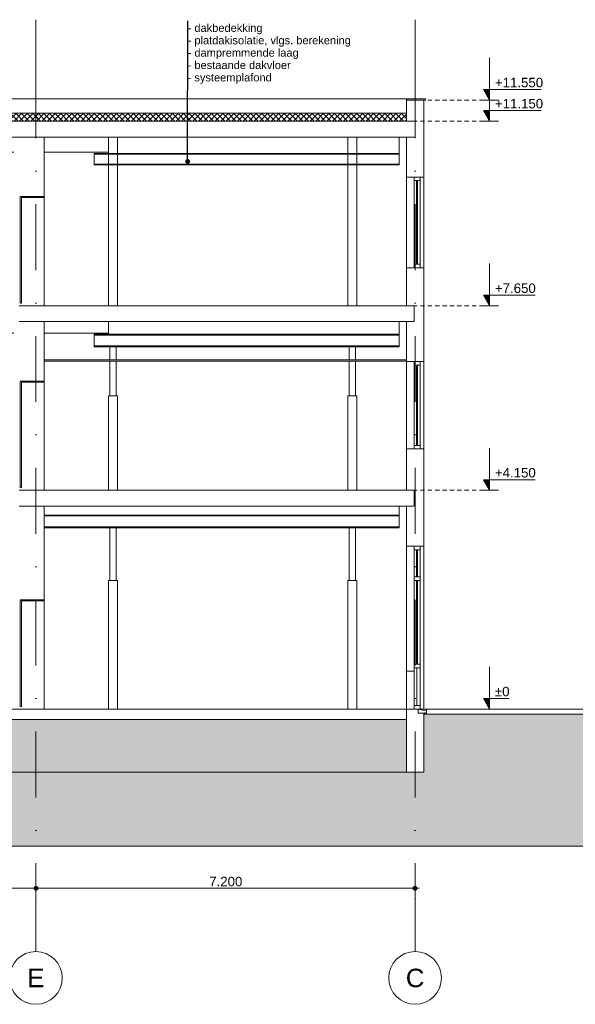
# Model space of a CAD drawing. Header units: millimetres. Extents: x -194 to 1012562, y 0 to 44349.
# Tile 82 of 97: x 456342 to 466891, y 0 to 18675. Entities that reach past the tile are written whole.
import ezdxf
from ezdxf.enums import TextEntityAlignment as Align

# ---------------------------------------------------------------- set-up
doc = ezdxf.new("R2010")
doc.units = ezdxf.units.MM
doc.header["$MEASUREMENT"] = 0
doc.linetypes.add('streep-punt', pattern=[2500, 1250, -625, 0, -625])
doc.linetypes.add('Super Small Dashed', pattern=[140, 80, -60])
for name, color, linetype in [('0 2D arcering', 7, 'Continuous'), ('21_0 NC Buitenwanden', 7, 'Continuous'), ('21_0 NC Buitenwanden Laagscheidingslijnen', 7, 'Continuous'), ('21_1 C Buitenwanden', 7, 'Continuous'), ('23 Vloeren', 7, 'Continuous'), ('23 Vloeren Laagscheidingslijnen', 7, 'Continuous'), ('28 Draagconstructies', 7, 'Continuous'), ('47 Dakafwerking', 7, 'Continuous'), ('47 Dakafwerking Laagscheidingslijnen', 7, 'Continuous'), ('Maatvoering 1_ 100', 7, 'Continuous'), ('Maatvoering 1_ 100 2D arcering', 7, 'Continuous'), ('New_ Ramen', 7, 'Continuous'), ('New_21_0 NC Buitenwanden', 7, 'Continuous'), ('New_22 NC Binnenwanden', 7, 'Continuous'), ('New_27 Daken', 7, 'Continuous'), ('New_27 Daken Doorsnede-arcering', 7, 'Continuous'), ('New_27 Daken Laagscheidingslijnen', 7, 'Continuous'), ('New_28 Draagconstructies - kolom', 7, 'Continuous'), ('New_28 Draagconstructies - ligger', 7, 'Continuous'), ('New_45 Plafondafwerking', 7, 'Continuous'), ('New_45 Plafondafwerking Laagscheidingslijnen', 7, 'Continuous'), ('New_Maatvoering 1_ 100', 7, 'Continuous'), ('Stramien', 7, 'Continuous')]:
    doc.layers.add(name, color=color, linetype=linetype)
doc.styles.add('GENERATED_STYLE_1', font='arial.ttf')
doc.dimstyles.new('GENERATED_STYLE__2', dxfattribs={"dimtxt": 179.999995, "dimasz": 142.5, "dimexe": 0.18, "dimexo": 0.0625, "dimgap": 0, "dimtad": 1, "dimtih": 1, "dimtoh": 1, "dimdec": 0, "dimzin": 0, "dimdsep": 46, "dimtxsty": 'GENERATED_STYLE_1', "dimblk": 'ARROWHEAD_11', "dimblk1": 'ARROWHEAD_11', "dimblk2": 'ARROWHEAD_11', "dimcen": 0.09, "dimclrd": 1, "dimclre": 1, "dimclrt": 2, "dimadec": 1, "dimazin": 0, "dimtfac": 1, "dimtdec": 4, "dimtmove": 0, "dimatfit": 3, "dimfxl": 1, "dimtolj": 1, "dimtzin": 0, "dimarcsym": 0})
doc.dimstyles.new('GENERATED_STYLE__3', dxfattribs={"dimtxt": 0.18, "dimasz": 182.4, "dimexe": 0.18, "dimexo": 0.0625, "dimgap": 0, "dimtad": 0, "dimtih": 1, "dimtoh": 1, "dimdec": 4, "dimzin": 0, "dimdsep": 46, "dimcen": 0.09, "dimadec": 0, "dimazin": 0, "dimtfac": 1, "dimtdec": 4, "dimtmove": 0, "dimatfit": 3, "dimldrblk": 'ARROWHEAD_11', "dimfxl": 1, "dimtolj": 1, "dimtzin": 0, "dimarcsym": 0})

# ---------------------------------------------------------------- blocks, each defined once
blk = doc.blocks.new('Section Element_1802_3', base_point=(474675, 5600))
at = {"layer": '21_1 C Buitenwanden', "color": 2, "linetype": 'Continuous', "lineweight": 0}
blk.add_line((464014, 8690), (464014, 5600), dxfattribs=at)
blk = doc.blocks.new('Section Element_1803_3', base_point=(474675, 5600))
at = {"layer": '21_1 C Buitenwanden', "color": 2, "linetype": 'Continuous', "lineweight": 0}
blk.add_line((463684, 4400), (454349, 4400), dxfattribs=at)
blk = doc.blocks.new('Section Element_1812_3', base_point=(474675, 5600))
at = {"layer": '23 Vloeren', "color": 3, "linetype": 'Continuous', "lineweight": 0}
for p, q in [((463684, 5600), (456329, 5600)), ((463684, 5400), (447169, 5400))]:
    blk.add_line(p, q, dxfattribs=at)
at = {"layer": '23 Vloeren Laagscheidingslijnen', "color": 3, "linetype": 'Continuous', "lineweight": 0}
blk.add_line((463684, 5600), (463684, 5400), dxfattribs=at)
blk = doc.blocks.new('Section Element_1813_3', base_point=(474675, 5600))
at = {"layer": '23 Vloeren', "color": 2, "linetype": 'Continuous', "lineweight": 0}
for p, q in [((463684, 13250), (456329, 13250)), ((463684, 12950), (456329, 12950))]:
    blk.add_line(p, q, dxfattribs=at)
at = {"layer": '23 Vloeren Laagscheidingslijnen', "color": 2, "linetype": 'Continuous', "lineweight": 0}
for p, q in [((463830, 13250), (463684, 13250)), ((463830, 12950), (463684, 12950))]:
    blk.add_line(p, q, dxfattribs=at)
at = {"layer": '23 Vloeren Laagscheidingslijnen', "color": 2, "linetype": 'Continuous', "lineweight": 0, "flags": 128}
blk.add_lwpolyline([(463830, 13250), (463830, 13150), (463830, 12950)], dxfattribs=at)
blk = doc.blocks.new('Section Element_1814_3', base_point=(474675, 5600))
at = {"layer": '23 Vloeren', "color": 2, "linetype": 'Continuous', "lineweight": 0}
for p, q in [((454174, 16750), (454174, 16450)), ((454319, 16450), (454174, 16450)), ((456229, 16450), (454419, 16450)), ((463684, 16450), (456329, 16450))]:
    blk.add_line(p, q, dxfattribs=at)
at = {"layer": '23 Vloeren Laagscheidingslijnen', "color": 2, "linetype": 'Continuous', "lineweight": 0}
blk.add_line((463852, 16450), (463684, 16450), dxfattribs=at)
at = {"layer": '23 Vloeren Laagscheidingslijnen', "color": 2, "linetype": 'Continuous', "lineweight": 0, "flags": 128}
for points in [[(463852, 16750), (463684, 16750), (454174, 16750)], [(463852, 16750), (463852, 16650), (463852, 16450)], [(454419, 16450), (454407, 16450), (454332, 16450), (454319, 16450)], [(456329, 16450), (456317, 16450), (456242, 16450), (456229, 16450)]]:
    blk.add_lwpolyline(points, dxfattribs=at)
blk = doc.blocks.new('Section Element_1815_3', base_point=(474675, 5600))
at = {"layer": '21_0 NC Buitenwanden', "color": 1, "linetype": 'Continuous', "lineweight": 0}
for p, q in [((463684, 17150), (463684, 16904)), ((464014, 17150), (464014, 16650))]:
    blk.add_line(p, q, dxfattribs=at)
at = {"layer": '21_0 NC Buitenwanden Laagscheidingslijnen', "color": 1, "linetype": 'Continuous', "lineweight": 0, "flags": 128}
blk.add_lwpolyline([(463684, 16904), (463684, 16902), (463684, 16752), (463684, 16750)], dxfattribs=at)
blk = doc.blocks.new('Section Element_1818_3', base_point=(474675, 5600))
at = {"layer": '21_0 NC Buitenwanden', "color": 2, "linetype": 'Continuous', "lineweight": 0}
blk.add_line((463684, 13970), (463684, 15690), dxfattribs=at)
blk = doc.blocks.new('Section Element_1819_3', base_point=(474675, 5600))
at = {"layer": '21_0 NC Buitenwanden', "color": 2, "linetype": 'Continuous', "lineweight": 0}
blk.add_line((463684, 10533), (463684, 12190), dxfattribs=at)
blk = doc.blocks.new('Section Element_1820_3', base_point=(474675, 5600))
at = {"layer": '21_1 C Buitenwanden', "color": 2, "linetype": 'Continuous', "lineweight": 0}
blk.add_line((463684, 6320), (463684, 8690), dxfattribs=at)
blk = doc.blocks.new('Section Element_1821_3', base_point=(474675, 5600))
at = {"layer": 'New_ Ramen', "color": 1, "linetype": 'Continuous', "lineweight": 0}
for p, q in [((463830, 8690), (463830, 8623)), ((463830, 8107), (463830, 8623)), ((463944, 8623), (463830, 8623)), ((463874, 8623), (463874, 8107)), ((463894, 8107), (463894, 8623)), ((463944, 8690), (463944, 8623)), ((463944, 8107), (463944, 8623)), ((463830, 8107), (463830, 8040)), ((463944, 8107), (463830, 8107)), ((463830, 6450), (463830, 8040)), ((463944, 8040), (463830, 8040)), ((463874, 8040), (463874, 6450)), ((463894, 6450), (463894, 8040)), ((463944, 8107), (463944, 8040)), ((463944, 6450), (463944, 8040)), ((463944, 6450), (463830, 6450)), ((463884, 6383), (463884, 5667)), ((463944, 6450), (463944, 6383)), ((463944, 5667), (463944, 6383)), ((463944, 5667), (463944, 5600)), ((463924, 5600), (463924, 5590)), ((463924, 5590), (464064, 5565)), ((464030, 5520), (464014, 5520)), ((464031, 5525), (464030, 5520)), ((464035, 5529), (464031, 5525)), ((464040, 5530), (464035, 5529)), ((464040, 5530), (464045, 5529)), ((464045, 5529), (464048, 5525)), ((464048, 5525), (464050, 5520)), ((464064, 5520), (464050, 5520)), ((464064, 5565), (464064, 5520))]:
    blk.add_line(p, q, dxfattribs=at)
at = {"layer": 'New_ Ramen', "color": 1, "linetype": 'Continuous', "lineweight": 0, "flags": 128}
for points in [[(463830, 6450), (463830, 6383), (463830, 6320)], [(463944, 6383), (463884, 6383), (463830, 6383)], [(463944, 5667), (463884, 5667), (463830, 5667)], [(463944, 5600), (463924, 5600), (463909, 5600)]]:
    blk.add_lwpolyline(points, dxfattribs=at)
blk = doc.blocks.new('Section Element_1822_3', base_point=(474675, 5600))
at = {"layer": '21_0 NC Buitenwanden', "color": 1, "linetype": 'Continuous', "lineweight": 0}
for p, q in [((464014, 9650), (464014, 8690)), ((463684, 9450), (463684, 8690)), ((463909, 5600), (463830, 5600)), ((463909, 5600), (463909, 5520)), ((464014, 5520), (463909, 5520)), ((464014, 5520), (464014, 4400)), ((463684, 5400), (463684, 4400)), ((464014, 4400), (463684, 4400))]:
    blk.add_line(p, q, dxfattribs=at)
at = {"layer": '21_0 NC Buitenwanden', "color": 1, "linetype": 'Continuous', "lineweight": 0, "flags": 128}
blk.add_lwpolyline([(464014, 8690), (463944, 8690), (463830, 8690), (463684, 8690)], dxfattribs=at)
blk = doc.blocks.new('Section Element_1824_3', base_point=(474675, 5600))
at = {"layer": 'New_ Ramen', "color": 1, "linetype": 'Continuous', "lineweight": 0}
for p, q in [((463830, 12190), (463830, 12123)), ((463944, 12190), (463944, 12123)), ((463830, 10600), (463830, 12123)), ((463944, 12123), (463830, 12123)), ((463874, 12123), (463874, 10600)), ((463894, 10600), (463894, 12123)), ((463944, 10600), (463944, 12123)), ((463830, 10600), (463830, 10533)), ((463944, 10600), (463830, 10600)), ((463944, 10600), (463944, 10533))]:
    blk.add_line(p, q, dxfattribs=at)
blk = doc.blocks.new('Section Element_1825_3', base_point=(474675, 5600))
at = {"layer": 'New_ Ramen', "color": 2, "linetype": 'Continuous', "lineweight": 0}
blk.add_line((464014, 12190), (464014, 10533), dxfattribs=at)
blk = doc.blocks.new('Section Element_1826_3', base_point=(474675, 5600))
at = {"layer": '21_0 NC Buitenwanden', "color": 1, "linetype": 'Continuous', "lineweight": 0}
for p, q in [((464014, 13150), (464014, 12190)), ((463684, 12950), (463684, 12225)), ((463684, 12200), (463684, 12190)), ((463684, 10533), (463684, 9750)), ((464014, 10533), (464014, 9650))]:
    blk.add_line(p, q, dxfattribs=at)
at = {"layer": '21_0 NC Buitenwanden', "color": 1, "linetype": 'Continuous', "lineweight": 0, "flags": 128}
for points in [[(464014, 12190), (463944, 12190), (463830, 12190), (463684, 12190)], [(464014, 10533), (463944, 10533), (463830, 10533), (463684, 10533)]]:
    blk.add_lwpolyline(points, dxfattribs=at)
blk = doc.blocks.new('Section Element_1827_3', base_point=(474675, 5600))
at = {"layer": '28 Draagconstructies', "color": 1, "linetype": 'Continuous', "lineweight": 0}
for p, q in [((458029, 12730), (458029, 12950)), ((456229, 12730), (454419, 12730)), ((458029, 12730), (456804, 12730))]:
    blk.add_line(p, q, dxfattribs=at)
blk = doc.blocks.new('Section Element_1828_3', base_point=(474675, 5600))
at = {"layer": 'New_ Ramen', "color": 1, "linetype": 'Continuous', "lineweight": 0}
for p, q in [((463830, 15690), (463830, 15623)), ((463944, 15690), (463944, 15623)), ((463830, 14037), (463830, 15623)), ((463944, 15623), (463830, 15623)), ((463874, 15623), (463874, 14037)), ((463894, 14037), (463894, 15623)), ((463944, 14037), (463944, 15623)), ((463830, 14037), (463830, 13970)), ((463944, 14037), (463830, 14037)), ((463944, 14037), (463944, 13970))]:
    blk.add_line(p, q, dxfattribs=at)
blk = doc.blocks.new('Section Element_1829_3', base_point=(474675, 5600))
at = {"layer": 'New_ Ramen', "color": 2, "linetype": 'Continuous', "lineweight": 0}
blk.add_line((464014, 15690), (464014, 13970), dxfattribs=at)
blk = doc.blocks.new('Section Element_1830_3', base_point=(474675, 5600))
at = {"layer": '21_0 NC Buitenwanden', "color": 1, "linetype": 'Continuous', "lineweight": 0}
for p, q in [((464014, 16650), (464014, 15690)), ((463684, 16450), (463684, 15690)), ((463684, 13970), (463684, 13250)), ((464014, 13970), (464014, 13150))]:
    blk.add_line(p, q, dxfattribs=at)
at = {"layer": '21_0 NC Buitenwanden', "color": 1, "linetype": 'Continuous', "lineweight": 0, "flags": 128}
for points in [[(464014, 15690), (463944, 15690), (463830, 15690), (463684, 15690)], [(464014, 13970), (463944, 13970), (463830, 13970), (463684, 13970)]]:
    blk.add_lwpolyline(points, dxfattribs=at)
blk = doc.blocks.new('Section Element_1831_3', base_point=(474675, 5600))
at = {"layer": 'New_28 Draagconstructies - kolom', "color": 1, "linetype": 'Continuous', "lineweight": 0}
for p, q in [((462599, 8040), (462599, 9040)), ((462719, 8040), (462719, 9040))]:
    blk.add_line(p, q, dxfattribs=at)
blk = doc.blocks.new('Section Element_1832_3', base_point=(474675, 5600))
at = {"layer": 'New_28 Draagconstructies - kolom', "color": 1, "linetype": 'Continuous', "lineweight": 0}
for p, q in [((458054, 8040), (458054, 9040)), ((458174, 8040), (458174, 9040))]:
    blk.add_line(p, q, dxfattribs=at)
blk = doc.blocks.new('Section Element_1833_3', base_point=(474675, 5600))
at = {"layer": 'New_28 Draagconstructies - ligger', "color": 1, "linetype": 'Continuous', "lineweight": 0}
for p, q in [((463544, 9280), (456804, 9280)), ((463544, 9263), (456804, 9263)), ((463544, 9280), (463544, 9263)), ((463544, 9263), (463544, 9260)), ((463544, 9260), (463544, 9253)), ((463544, 9253), (463544, 9242)), ((463544, 9242), (463544, 9078)), ((463544, 9057), (456804, 9057)), ((463544, 9040), (456804, 9040)), ((463544, 9078), (463544, 9068)), ((463544, 9068), (463544, 9060)), ((463544, 9060), (463544, 9057)), ((463544, 9057), (463544, 9040))]:
    blk.add_line(p, q, dxfattribs=at)
blk = doc.blocks.new('Section Element_1834_3', base_point=(474675, 5600))
at = {"layer": 'New_28 Draagconstructies - kolom', "color": 1, "linetype": 'Continuous', "lineweight": 0}
for p, q in [((462599, 12225), (462599, 12470)), ((462719, 12225), (462719, 12470)), ((462599, 11540), (462599, 12200)), ((462719, 11540), (462719, 12200))]:
    blk.add_line(p, q, dxfattribs=at)
blk = doc.blocks.new('Section Element_1835_3', base_point=(474675, 5600))
at = {"layer": 'New_28 Draagconstructies - kolom', "color": 1, "linetype": 'Continuous', "lineweight": 0}
for p, q in [((458054, 12225), (458054, 12470)), ((458174, 12225), (458174, 12470)), ((458054, 11540), (458054, 12200)), ((458174, 11540), (458174, 12200))]:
    blk.add_line(p, q, dxfattribs=at)
blk = doc.blocks.new('Section Element_1836_3', base_point=(474675, 5600))
at = {"layer": 'New_28 Draagconstructies - ligger', "color": 1, "linetype": 'Continuous', "lineweight": 0}
for p, q in [((457759, 12710), (457759, 12693)), ((463544, 12710), (457759, 12710)), ((463544, 12710), (463544, 12693)), ((457759, 12693), (457759, 12690)), ((463544, 12693), (457759, 12693)), ((457759, 12690), (457759, 12683)), ((457759, 12683), (457759, 12672)), ((457759, 12672), (457759, 12508)), ((463544, 12693), (463544, 12690)), ((463544, 12690), (463544, 12683)), ((463544, 12683), (463544, 12672)), ((463544, 12672), (463544, 12508)), ((457759, 12508), (457759, 12498)), ((457759, 12498), (457759, 12490)), ((457759, 12490), (457759, 12487)), ((457759, 12487), (457759, 12470)), ((463544, 12487), (457759, 12487)), ((463544, 12470), (457759, 12470)), ((463544, 12508), (463544, 12498)), ((463544, 12498), (463544, 12490)), ((463544, 12490), (463544, 12487)), ((463544, 12487), (463544, 12470))]:
    blk.add_line(p, q, dxfattribs=at)
blk = doc.blocks.new('Section Element_1837_3', base_point=(474675, 5600))
at = {"layer": 'New_28 Draagconstructies - ligger', "color": 1, "linetype": 'Continuous', "lineweight": 0}
for p, q in [((457759, 16140), (457759, 16124)), ((463544, 16140), (457759, 16140)), ((457759, 16124), (457759, 16122)), ((463544, 16124), (457759, 16124)), ((457759, 16122), (457759, 16115)), ((457759, 16115), (457759, 16106)), ((457759, 16106), (457759, 15954)), ((463544, 16140), (463544, 16124)), ((463544, 16124), (463544, 16122)), ((463544, 16122), (463544, 16115)), ((463544, 16115), (463544, 16106)), ((463544, 16106), (463544, 15954)), ((457759, 15954), (457759, 15945)), ((457759, 15945), (457759, 15938)), ((457759, 15938), (457759, 15936)), ((457759, 15936), (457759, 15920)), ((463544, 15936), (457759, 15936)), ((463544, 15920), (457759, 15920)), ((463544, 15954), (463544, 15945)), ((463544, 15945), (463544, 15938)), ((463544, 15938), (463544, 15936)), ((463544, 15936), (463544, 15920))]:
    blk.add_line(p, q, dxfattribs=at)
blk = doc.blocks.new('Section Element_1839_3', base_point=(474675, 5600))
at = {"layer": '47 Dakafwerking', "color": 2, "linetype": 'Continuous', "lineweight": 0}
blk.add_line((463684, 17175), (454349, 17175), dxfattribs=at)
blk = doc.blocks.new('Section Element_1841_3', base_point=(474675, 5600))
at = {"layer": '47 Dakafwerking', "color": 1, "linetype": 'Continuous', "lineweight": 0}
for p, q in [((463684, 17175), (463684, 17150)), ((464044, 17175), (463684, 17175)), ((464044, 17150), (464014, 17150)), ((464044, 17175), (464044, 17150))]:
    blk.add_line(p, q, dxfattribs=at)
at = {"layer": '47 Dakafwerking Laagscheidingslijnen', "color": 1, "linetype": 'Continuous', "lineweight": 0}
blk.add_line((464014, 17150), (463684, 17150), dxfattribs=at)
blk = doc.blocks.new('Section Element_1846_3', base_point=(474675, 5600))
at = {"layer": 'New_22 NC Binnenwanden', "color": 2, "linetype": 'Continuous', "lineweight": 0}
for p, q in [((456804, 12950), (456804, 12225)), ((456804, 12200), (456804, 11820)), ((456354, 9800), (456354, 11820)), ((456354, 11820), (456804, 11820)), ((456374, 11800), (456804, 11800)), ((456374, 11800), (456374, 9800)), ((456804, 11800), (456804, 9750)), ((456374, 9800), (456354, 9800))]:
    blk.add_line(p, q, dxfattribs=at)
blk = doc.blocks.new('Section Element_1850_3', base_point=(474675, 5600))
at = {"layer": 'New_22 NC Binnenwanden', "color": 2, "linetype": 'Continuous', "lineweight": 0}
for p, q in [((456804, 9450), (456804, 7670)), ((456354, 5650), (456354, 7670)), ((456354, 7670), (456804, 7670)), ((456374, 7650), (456804, 7650)), ((456374, 7650), (456374, 5650)), ((456804, 7650), (456804, 5600)), ((456374, 5650), (456354, 5650))]:
    blk.add_line(p, q, dxfattribs=at)
blk = doc.blocks.new('Section Element_1852_3', base_point=(474675, 5600))
at = {"layer": 'New_22 NC Binnenwanden', "color": 2, "linetype": 'Continuous', "lineweight": 0}
for p, q in [((456804, 16450), (456804, 15320)), ((456354, 13300), (456354, 15320)), ((456354, 15320), (456804, 15320)), ((456374, 15300), (456804, 15300)), ((456374, 15300), (456374, 13300)), ((456804, 15300), (456804, 13250)), ((456374, 13300), (456354, 13300))]:
    blk.add_line(p, q, dxfattribs=at)
blk = doc.blocks.new('Section Element_1855_3', base_point=(474675, 5600))
at = {"layer": 'New_22 NC Binnenwanden', "color": 2, "linetype": 'Continuous', "lineweight": 0}
blk.add_line((463544, 9280), (463544, 9450), dxfattribs=at)
blk = doc.blocks.new('Section Element_1856_3', base_point=(474675, 5600))
at = {"layer": 'New_22 NC Binnenwanden', "color": 2, "linetype": 'Continuous', "lineweight": 0}
for p, q in [((463544, 12710), (463544, 12950)), ((458029, 12710), (458029, 12730))]:
    blk.add_line(p, q, dxfattribs=at)
blk = doc.blocks.new('Section Element_1857_3', base_point=(474675, 5600))
at = {"layer": '28 Draagconstructies', "color": 1, "linetype": 'Continuous', "lineweight": 0}
for p, q in [((458029, 16160), (458029, 16450)), ((456229, 16160), (454419, 16160)), ((458029, 16160), (456804, 16160))]:
    blk.add_line(p, q, dxfattribs=at)
blk = doc.blocks.new('Section Element_1858_3', base_point=(474675, 5600))
at = {"layer": 'New_22 NC Binnenwanden', "color": 2, "linetype": 'Continuous', "lineweight": 0}
blk.add_line((463544, 16140), (463544, 16450), dxfattribs=at)
blk = doc.blocks.new('Section Element_1879_3', base_point=(474675, 5600))
at = {"layer": '23 Vloeren', "color": 2, "linetype": 'Continuous', "lineweight": 0}
for p, q in [((463684, 9750), (456329, 9750)), ((463684, 9450), (456329, 9450))]:
    blk.add_line(p, q, dxfattribs=at)
at = {"layer": '23 Vloeren Laagscheidingslijnen', "color": 2, "linetype": 'Continuous', "lineweight": 0}
for p, q in [((463830, 9750), (463684, 9750)), ((463830, 9450), (463684, 9450))]:
    blk.add_line(p, q, dxfattribs=at)
at = {"layer": '23 Vloeren Laagscheidingslijnen', "color": 2, "linetype": 'Continuous', "lineweight": 0, "flags": 128}
blk.add_lwpolyline([(463830, 9750), (463830, 9650), (463830, 9450)], dxfattribs=at)
blk = doc.blocks.new('Section Element_1894_3', base_point=(474675, 5600))
at = {"layer": '21_0 NC Buitenwanden', "color": 1, "linetype": 'Continuous', "lineweight": 0}
for p, q in [((463684, 6320), (463684, 5600)), ((463830, 6320), (463684, 6320))]:
    blk.add_line(p, q, dxfattribs=at)
at = {"layer": '21_0 NC Buitenwanden', "color": 1, "linetype": 'Continuous', "lineweight": 0, "flags": 128}
blk.add_lwpolyline([(463830, 6320), (463830, 5667), (463830, 5600)], dxfattribs=at)
blk = doc.blocks.new('*X2010', base_point=(474675, 5600))
at = {"layer": 'New_27 Daken Doorsnede-arcering', "linetype": 'Continuous', "lineweight": 0, "true_color": 0x000000}
for points in [[(454125, 16904), (454019, 16904), (454019, 16902), (454125, 16902)], [(454425, 16904), (454275, 16904), (454275, 16902), (454425, 16902)], [(454725, 16904), (454575, 16904), (454575, 16902), (454725, 16902)], [(455025, 16904), (454875, 16904), (454875, 16902), (455025, 16902)], [(455325, 16904), (455175, 16904), (455175, 16902), (455325, 16902)], [(455625, 16904), (455475, 16904), (455475, 16902), (455625, 16902)], [(455925, 16904), (455775, 16904), (455775, 16902), (455925, 16902)], [(456225, 16904), (456075, 16904), (456075, 16902), (456225, 16902)], [(456525, 16904), (456375, 16904), (456375, 16902), (456525, 16902)], [(456825, 16904), (456675, 16904), (456675, 16902), (456825, 16902)], [(457125, 16904), (456975, 16904), (456975, 16902), (457125, 16902)], [(457425, 16904), (457275, 16904), (457275, 16902), (457425, 16902)], [(457725, 16904), (457575, 16904), (457575, 16902), (457725, 16902)], [(458025, 16904), (457875, 16904), (457875, 16902), (458025, 16902)], [(458325, 16904), (458175, 16904), (458175, 16902), (458325, 16902)], [(458625, 16904), (458475, 16904), (458475, 16902), (458625, 16902)], [(458925, 16904), (458775, 16904), (458775, 16902), (458925, 16902)], [(459225, 16904), (459075, 16904), (459075, 16902), (459225, 16902)], [(459525, 16904), (459375, 16904), (459375, 16902), (459525, 16902)], [(459825, 16904), (459675, 16904), (459675, 16902), (459825, 16902)], [(460125, 16904), (459975, 16904), (459975, 16902), (460125, 16902)], [(460425, 16904), (460275, 16904), (460275, 16902), (460425, 16902)], [(460725, 16904), (460575, 16904), (460575, 16902), (460725, 16902)], [(461025, 16904), (460875, 16904), (460875, 16902), (461025, 16902)], [(461325, 16904), (461175, 16904), (461175, 16902), (461325, 16902)], [(461625, 16904), (461475, 16904), (461475, 16902), (461625, 16902)], [(461925, 16904), (461775, 16904), (461775, 16902), (461925, 16902)], [(462225, 16904), (462075, 16904), (462075, 16902), (462225, 16902)], [(462525, 16904), (462375, 16904), (462375, 16902), (462525, 16902)], [(462825, 16904), (462675, 16904), (462675, 16902), (462825, 16902)], [(463125, 16904), (462975, 16904), (462975, 16902), (463125, 16902)], [(463425, 16904), (463275, 16904), (463275, 16902), (463425, 16902)], [(463684, 16904), (463575, 16904), (463575, 16902), (463684, 16902)]]:
    blk.add_hatch(color=18, dxfattribs=at).paths.add_polyline_path(points)
blk = doc.blocks.new('*X2011', base_point=(474675, 5600))
at = {"layer": 'New_27 Daken Doorsnede-arcering', "linetype": 'Continuous', "lineweight": 0, "true_color": 0x000000}
for points in [[(454125, 16752), (454019, 16752), (454019, 16750), (454125, 16750)], [(454425, 16752), (454275, 16752), (454275, 16750), (454425, 16750)], [(454725, 16752), (454575, 16752), (454575, 16750), (454725, 16750)], [(455025, 16752), (454875, 16752), (454875, 16750), (455025, 16750)], [(455325, 16752), (455175, 16752), (455175, 16750), (455325, 16750)], [(455625, 16752), (455475, 16752), (455475, 16750), (455625, 16750)], [(455925, 16752), (455775, 16752), (455775, 16750), (455925, 16750)], [(456225, 16752), (456075, 16752), (456075, 16750), (456225, 16750)], [(456525, 16752), (456375, 16752), (456375, 16750), (456525, 16750)], [(456825, 16752), (456675, 16752), (456675, 16750), (456825, 16750)], [(457125, 16752), (456975, 16752), (456975, 16750), (457125, 16750)], [(457425, 16752), (457275, 16752), (457275, 16750), (457425, 16750)], [(457725, 16752), (457575, 16752), (457575, 16750), (457725, 16750)], [(458025, 16752), (457875, 16752), (457875, 16750), (458025, 16750)], [(458325, 16752), (458175, 16752), (458175, 16750), (458325, 16750)], [(458625, 16752), (458475, 16752), (458475, 16750), (458625, 16750)], [(458925, 16752), (458775, 16752), (458775, 16750), (458925, 16750)], [(459225, 16752), (459075, 16752), (459075, 16750), (459225, 16750)], [(459525, 16752), (459375, 16752), (459375, 16750), (459525, 16750)], [(459825, 16752), (459675, 16752), (459675, 16750), (459825, 16750)], [(460125, 16752), (459975, 16752), (459975, 16750), (460125, 16750)], [(460425, 16752), (460275, 16752), (460275, 16750), (460425, 16750)], [(460725, 16752), (460575, 16752), (460575, 16750), (460725, 16750)], [(461025, 16752), (460875, 16752), (460875, 16750), (461025, 16750)], [(461325, 16752), (461175, 16752), (461175, 16750), (461325, 16750)], [(461625, 16752), (461475, 16752), (461475, 16750), (461625, 16750)], [(461925, 16752), (461775, 16752), (461775, 16750), (461925, 16750)], [(462225, 16752), (462075, 16752), (462075, 16750), (462225, 16750)], [(462525, 16752), (462375, 16752), (462375, 16750), (462525, 16750)], [(462825, 16752), (462675, 16752), (462675, 16750), (462825, 16750)], [(463125, 16752), (462975, 16752), (462975, 16750), (463125, 16750)], [(463425, 16752), (463275, 16752), (463275, 16750), (463425, 16750)], [(463684, 16752), (463575, 16752), (463575, 16750), (463684, 16750)]]:
    blk.add_hatch(color=18, dxfattribs=at).paths.add_polyline_path(points)
blk = doc.blocks.new('Section Element_1900_3', base_point=(474675, 5600))
at = {"layer": 'New_27 Daken Doorsnede-arcering', "linetype": 'Continuous', "lineweight": 0, "true_color": 0x000000}
h = blk.add_hatch(dxfattribs=at)
h.set_pattern_fill('415_Isolatie_ruit_0003', color=18, style=0, pattern_type=2)
h.set_pattern_definition([(45, (474674.93, 5600), (-53.033, 53.033), []), (135, (474674.93, 5600), (53.033, 53.033), [])])
h.paths.add_polyline_path([(454019, 16752), (463684, 16752), (463684, 16902), (454019, 16902)])
at = {"layer": 'New_27 Daken', "color": 9, "linetype": 'Continuous', "lineweight": 0}
for p, q in [((454019, 16904), (454019, 16902)), ((463684, 16904), (454019, 16904))]:
    blk.add_line(p, q, dxfattribs=at)
at = {"layer": 'New_27 Daken', "color": 1, "linetype": 'Continuous', "lineweight": 0}
for p, q in [((454019, 16902), (454019, 16875)), ((454174, 16750), (454019, 16750))]:
    blk.add_line(p, q, dxfattribs=at)
at = {"layer": 'New_27 Daken Laagscheidingslijnen', "color": 9, "linetype": 'Continuous', "lineweight": 0}
blk.add_line((463684, 16902), (454019, 16902), dxfattribs=at)
at = {"layer": 'New_27 Daken Laagscheidingslijnen', "color": 1, "linetype": 'Continuous', "lineweight": 0}
for p in [(454019, 16770), (463684, 16752)]:
    blk.add_line(p, (454019, 16752), dxfattribs=at)
at = {"layer": 'New_27 Daken', "lineweight": 0}
for name in ['*X2010', '*X2011']:
    blk.add_blockref(name, (474675, 5600), dxfattribs=at)
blk = doc.blocks.new('Section Element_1903_3', base_point=(474675, 5600))
at = {"layer": 'New_21_0 NC Buitenwanden', "color": 1, "linetype": 'Continuous', "lineweight": 0}
for p, q in [((464064, 5600), (463944, 5600)), ((464034, 5528), (464038, 5529)), ((464039, 5530), (464046, 5527)), ((464046, 5527), (464049, 5520)), ((464049, 5520), (464050, 5520)), ((464064, 5565), (464064, 5600))]:
    blk.add_line(p, q, dxfattribs=at)
blk = doc.blocks.new('Section Element_1904_3', base_point=(474675, 5600))
at = {"layer": 'New_45 Plafondafwerking', "color": 2, "linetype": 'Continuous', "lineweight": 0}
for p, q in [((456804, 12225), (456804, 12200)), ((463684, 12225), (456804, 12225)), ((463684, 12200), (456804, 12200))]:
    blk.add_line(p, q, dxfattribs=at)
at = {"layer": 'New_45 Plafondafwerking Laagscheidingslijnen', "color": 2, "linetype": 'Continuous', "lineweight": 0}
blk.add_line((463684, 12225), (463684, 12200), dxfattribs=at)
blk = doc.blocks.new('Section Element_1908_3', base_point=(474675, 5600))
at = {"layer": 'New_22 NC Binnenwanden', "color": 2, "linetype": 'Continuous', "lineweight": 0}
for p, q in [((462574, 8040), (462744, 8040)), ((462574, 8040), (462574, 5600)), ((462744, 5600), (462744, 8040))]:
    blk.add_line(p, q, dxfattribs=at)
blk = doc.blocks.new('Section Element_1909_3', base_point=(474675, 5600))
at = {"layer": 'New_22 NC Binnenwanden', "color": 2, "linetype": 'Continuous', "lineweight": 0}
for p, q in [((458029, 8040), (458199, 8040)), ((458029, 8040), (458029, 5600)), ((458199, 5600), (458199, 8040))]:
    blk.add_line(p, q, dxfattribs=at)
blk = doc.blocks.new('Section Element_1910_3', base_point=(474675, 5600))
at = {"layer": 'New_22 NC Binnenwanden', "color": 2, "linetype": 'Continuous', "lineweight": 0}
for p, q in [((462574, 11540), (462744, 11540)), ((462574, 11540), (462574, 9750)), ((462744, 9750), (462744, 11540))]:
    blk.add_line(p, q, dxfattribs=at)
blk = doc.blocks.new('Section Element_1911_3', base_point=(474675, 5600))
at = {"layer": 'New_22 NC Binnenwanden', "color": 2, "linetype": 'Continuous', "lineweight": 0}
for p, q in [((458029, 11540), (458199, 11540)), ((458029, 11540), (458029, 9750)), ((458199, 9750), (458199, 11540))]:
    blk.add_line(p, q, dxfattribs=at)
blk = doc.blocks.new('Section Element_1912_3', base_point=(474675, 5600))
at = {"layer": 'New_22 NC Binnenwanden', "color": 2, "linetype": 'Continuous', "lineweight": 0}
for p, q in [((462574, 16450), (462574, 16140)), ((462744, 16140), (462744, 16450)), ((462574, 16124), (462574, 15936)), ((462744, 15936), (462744, 16124)), ((462574, 15920), (462574, 13250)), ((462744, 13250), (462744, 15920))]:
    blk.add_line(p, q, dxfattribs=at)
blk = doc.blocks.new('Section Element_1913_3', base_point=(474675, 5600))
at = {"layer": 'New_22 NC Binnenwanden', "color": 2, "linetype": 'Continuous', "lineweight": 0}
for p, q in [((458199, 16140), (458199, 16450)), ((458029, 16160), (458029, 16140)), ((458029, 16124), (458029, 15936)), ((458199, 15936), (458199, 16124)), ((458029, 15920), (458029, 13250)), ((458199, 13250), (458199, 15920))]:
    blk.add_line(p, q, dxfattribs=at)
blk = doc.blocks.new('Section Element_1914_3', base_point=(474675, 5600))
at = {"layer": 'New_22 NC Binnenwanden', "color": 2, "linetype": 'Continuous', "lineweight": 0}
blk.add_line((456804, 11820), (456804, 11800), dxfattribs=at)
blk = doc.blocks.new('Section Element_1915_3', base_point=(474675, 5600))
at = {"layer": 'New_22 NC Binnenwanden', "color": 2, "linetype": 'Continuous', "lineweight": 0}
blk.add_line((456804, 7670), (456804, 7650), dxfattribs=at)
blk = doc.blocks.new('Section Element_1916_3', base_point=(474675, 5600))
at = {"layer": 'New_22 NC Binnenwanden', "color": 2, "linetype": 'Continuous', "lineweight": 0}
blk.add_line((456804, 15320), (456804, 15300), dxfattribs=at)
blk = doc.blocks.new('Section Element_1917_3', base_point=(474675, 5600))
at = {"layer": 'New_28 Draagconstructies - kolom', "color": 1, "linetype": 'Continuous', "lineweight": 0}
for p, q in [((456609, 11800), (456609, 11820)), ((456689, 11800), (456689, 11820))]:
    blk.add_line(p, q, dxfattribs=at)
blk = doc.blocks.new('Section Element_1918_3', base_point=(474675, 5600))
at = {"layer": 'New_22 NC Binnenwanden', "color": 2, "linetype": 'Continuous', "lineweight": 0}
for p, q in [((456574, 7650), (456574, 7670)), ((456724, 7670), (456724, 7650))]:
    blk.add_line(p, q, dxfattribs=at)
blk = doc.blocks.new('Section Element_1919_3', base_point=(474675, 5600))
at = {"layer": 'New_22 NC Binnenwanden', "color": 2, "linetype": 'Continuous', "lineweight": 0}
for p, q in [((456584, 15320), (456584, 15300)), ((456714, 15300), (456714, 15320))]:
    blk.add_line(p, q, dxfattribs=at)
blk = doc.blocks.new('*D2041', base_point=(474675, 5600))
at = {"layer": 'Maatvoering 1_ 100 2D arcering', "linetype": 'Continuous', "lineweight": 0}
for points in [[(454212, 2200), (454214, 2186), (454223, 2173), (454235, 2165), (454249, 2163), (454263, 2165), (454276, 2173), (454284, 2186), (454287, 2200), (454284, 2214), (454276, 2227), (454263, 2235), (454249, 2238), (454235, 2235), (454223, 2227), (454214, 2214)], [(456612, 2200), (456614, 2186), (456623, 2173), (456635, 2165), (456649, 2163), (456663, 2165), (456676, 2173), (456684, 2186), (456687, 2200), (456684, 2214), (456676, 2227), (456663, 2235), (456649, 2238), (456635, 2235), (456623, 2227), (456614, 2214)]]:
    blk.add_hatch(color=1, dxfattribs=at).paths.add_polyline_path(points)
at = {"layer": 'Maatvoering 1_ 100', "color": 1, "linetype": 'Continuous', "lineweight": 0}
for p, q in [((454249, 2238), (454249, 2341)), ((456649, 2238), (456649, 2341)), ((454249, 2059), (454249, 2163)), ((454287, 2200), (456612, 2200)), ((456649, 2059), (456649, 2163))]:
    blk.add_line(p, q, dxfattribs=at)
for centre in [(454249, 2200), (456649, 2200)]:
    blk.add_circle(centre, 37.5, dxfattribs=at)
at = {"layer": 'Maatvoering 1_ 100', "color": 2, "lineweight": 0, "insert": (455140, 2236), "char_height": 180, "attachment_point": 7, "style": 'GENERATED_STYLE_1'}
blk.add_mtext('\\A1;{\\pql;\\fArial|b0|i0|c0|p0;\\W1.000000;2.400}', dxfattribs=at)
blk = doc.blocks.new('ARROWHEAD_11')
at = {"color": 0, "linetype": 'Continuous', "lineweight": 0}
blk.add_line((0, 0), (-1, 0), dxfattribs=at)
at = {"color": 0, "linetype": 'Continuous', "lineweight": 0, "const_width": 0.25, "flags": 128}
blk.add_lwpolyline([(-0.125, 0, 1), (0.125, 0, 1)], format="xyb", close=True, dxfattribs=at)
blk = doc.blocks.new('*D2042', base_point=(474675, 5600))
at = {"layer": 'Maatvoering 1_ 100 2D arcering', "linetype": 'Continuous', "lineweight": 0}
for points in [[(456612, 2200), (456614, 2186), (456623, 2173), (456635, 2165), (456649, 2163), (456663, 2165), (456676, 2173), (456684, 2186), (456687, 2200), (456684, 2214), (456676, 2227), (456663, 2235), (456649, 2238), (456635, 2235), (456623, 2227), (456614, 2214)], [(463812, 2200), (463814, 2186), (463823, 2173), (463835, 2165), (463849, 2163), (463863, 2165), (463876, 2173), (463884, 2186), (463887, 2200), (463884, 2214), (463876, 2227), (463863, 2235), (463849, 2238), (463835, 2235), (463823, 2227), (463814, 2214)]]:
    blk.add_hatch(color=1, dxfattribs=at).paths.add_polyline_path(points)
at = {"layer": 'Maatvoering 1_ 100', "color": 1, "linetype": 'Continuous', "lineweight": 0}
for p, q in [((456649, 2238), (456649, 2341)), ((463849, 2238), (463849, 2341)), ((456649, 2059), (456649, 2163)), ((456687, 2200), (463812, 2200)), ((463849, 2059), (463849, 2163)), ((463887, 2200), (463924, 2200))]:
    blk.add_line(p, q, dxfattribs=at)
for centre in [(456649, 2200), (463849, 2200)]:
    blk.add_circle(centre, 37.5, dxfattribs=at)
at = {"layer": 'Maatvoering 1_ 100', "color": 2, "lineweight": 0, "insert": (459940, 2236), "char_height": 180, "attachment_point": 7, "style": 'GENERATED_STYLE_1'}
blk.add_mtext('\\A1;{\\pql;\\fArial|b0|i0|c0|p0;\\W1.000000;7.200}', dxfattribs=at)
blk = doc.blocks.new('Dimension_4_3', base_point=(465264, 5600))
at = {"layer": 'Maatvoering 1_ 100 2D arcering', "linetype": 'Continuous', "lineweight": 0}
for points in [[(465264, 17150), (465264, 17350), (465148, 17350)], [(465264, 16750), (465264, 16950), (465148, 16950)], [(465264, 13250), (465264, 13450), (465148, 13450)], [(465264, 9750), (465264, 9950), (465148, 9950)], [(465264, 5600), (465264, 5800), (465148, 5800)]]:
    blk.add_hatch(color=1, dxfattribs=at).paths.add_polyline_path(points)
at = {"layer": 'Maatvoering 1_ 100', "color": 1, "linetype": 'Continuous', "lineweight": 0}
for p, q in [((465264, 17150), (465264, 17950)), ((465264, 16750), (465264, 17550)), ((465264, 17150), (465148, 17350)), ((465148, 17350), (465264, 17350)), ((465264, 17350), (466245, 17350)), ((465264, 16750), (465148, 16950)), ((465148, 16950), (465264, 16950)), ((465264, 16950), (466245, 16950)), ((465264, 13250), (465264, 14050)), ((465264, 13250), (465148, 13450)), ((465148, 13450), (465264, 13450)), ((465264, 13450), (466126, 13450)), ((465264, 9750), (465264, 10550)), ((465264, 9750), (465148, 9950)), ((465148, 9950), (465264, 9950)), ((465264, 9950), (466126, 9950)), ((465264, 5600), (465264, 6400)), ((465264, 5600), (465148, 5800)), ((465148, 5800), (465264, 5800)), ((465264, 5800), (465637, 5800))]:
    blk.add_line(p, q, dxfattribs=at)
at = {"layer": 'Maatvoering 1_ 100', "color": 2, "linetype": 'Continuous', "lineweight": 0}
for p, q in [((465264, 17150), (465114, 17150)), ((465264, 17150), (465414, 17150)), ((465264, 16750), (465114, 16750)), ((465264, 16750), (465414, 16750)), ((465264, 13250), (465114, 13250)), ((465264, 13250), (465414, 13250)), ((465264, 9750), (465114, 9750)), ((465264, 9750), (465414, 9750)), ((465264, 5600), (465114, 5600)), ((465264, 5600), (465414, 5600))]:
    blk.add_line(p, q, dxfattribs=at)
at = {"layer": 'Maatvoering 1_ 100', "color": 2, "lineweight": 0, "char_height": 180, "attachment_point": 7, "style": 'GENERATED_STYLE_1'}
for s, insert in [('\\A1;{\\pql;\\fArial|b0|i0|c0|p0;\\W1.000000;+11.550}', (465364, 17390)), ('\\A1;{\\pql;\\fArial|b0|i0|c0|p0;\\W1.000000;+11.150}', (465364, 16990)), ('\\A1;{\\pql;\\fArial|b0|i0|c0|p0;\\W1.000000;+7.650}', (465364, 13490)), ('\\A1;{\\pql;\\fArial|b0|i0|c0|p0;\\W1.000000;+4.150}', (465364, 9990)), ('\\A1;{\\pql;\\fArial|b0|i0|c0|p0;\\W1.000000;±0}', (465364, 5840))]:
    blk.add_mtext(s, dxfattribs=dict(at, insert=insert))
blk = doc.blocks.new('Standard grid marker[55]_3', base_point=(456649, 18675))
at = {"layer": 'Stramien', "color": 1, "linetype": 'streep-punt', "lineweight": 0}
for p, q in [((456649, 17675), (456649, 18675)), ((456649, 17675), (456649, 2000)), ((456649, 2000), (456649, 1000))]:
    blk.add_line(p, q, dxfattribs=at)
at = {"layer": 'Stramien', "color": 2, "linetype": 'Continuous', "lineweight": 0, "flags": 128}
blk.add_lwpolyline([(456649, 0, 1), (456649, 1000, 1)], format="xyb", close=True, dxfattribs=at)
at = {"layer": 'Stramien', "color": 1, "linetype": 'streep-punt', "lineweight": 0}
blk.add_point((456649, 2000), dxfattribs=at)
blk.add_point((456649, 2000), dxfattribs=at)
at = {"layer": 'Stramien', "color": 2, "lineweight": 0, "style": 'GENERATED_STYLE_1'}
blk.add_attdef('AC_MarkerText_1', text='', height=350, rotation=360, dxfattribs=at).set_placement((456649, 675), align=Align.TOP_CENTER)
blk = doc.blocks.new('Standard grid marker[57]_3', base_point=(463849, 18675))
at = {"layer": 'Stramien', "color": 1, "linetype": 'streep-punt', "lineweight": 0}
for p, q in [((463849, 17675), (463849, 18675)), ((463849, 17675), (463849, 2000)), ((463849, 2000), (463849, 1000))]:
    blk.add_line(p, q, dxfattribs=at)
at = {"layer": 'Stramien', "color": 2, "linetype": 'Continuous', "lineweight": 0, "flags": 128}
blk.add_lwpolyline([(463849, 0, 1), (463849, 1000, 1)], format="xyb", close=True, dxfattribs=at)
at = {"layer": 'Stramien', "color": 1, "linetype": 'streep-punt', "lineweight": 0}
blk.add_point((463849, 2000), dxfattribs=at)
blk.add_point((463849, 2000), dxfattribs=at)
at = {"layer": 'Stramien', "color": 2, "lineweight": 0, "style": 'GENERATED_STYLE_1'}
blk.add_attdef('AC_MarkerText_1', text='', height=350, rotation=360, dxfattribs=at).set_placement((463849, 675), align=Align.TOP_CENTER)

msp = doc.modelspace()

# ---------------------------------------------------------------- hatches: boundary and pattern name
at = {"layer": '0 2D arcering', "linetype": 'Continuous', "lineweight": 0, "true_color": 0x636f72}
msp.add_hatch(color=251, dxfattribs=at).paths.add_polyline_path([(438156.1, 3000), (438156.1, 5500), (446839, 5500), (446839, 4400), (447169, 4400), (447169, 5400), (455534, 5400), (463684, 5400), (463684, 4400), (464014, 4400), (464014, 5500), (466394.8, 5500), (492038, 5500), (492038, 3000)])

# ---------------------------------------------------------------- linework, layer by layer
at = {"color": 8, "linetype": 'Super Small Dashed', "lineweight": 0, "true_color": 0x778488, "flags": 128}
for points in [[(465429.7, 17150), (463684, 17150)], [(465429.7, 16750), (463684, 16750)], [(465429.7, 13250), (463684, 13250)], [(465429.7, 9750), (463684, 9750)]]:
    msp.add_lwpolyline(points, dxfattribs=at)
at = {"color": 149, "linetype": 'Continuous', "lineweight": 0, "true_color": 0x3c4244, "flags": 128}
msp.add_lwpolyline([(432541.8, 5600), (497134.6, 5600)], dxfattribs=at)
at = {"layer": '0 2D arcering', "color": 9, "linetype": 'Continuous', "lineweight": 0, "flags": 128}
msp.add_lwpolyline([(438156.1, 3000), (438156.1, 5500), (446839, 5500), (446839, 4400), (447169, 4400), (447169, 5400), (455534, 5400), (463684, 5400), (463684, 4400), (464014, 4400), (464014, 5500), (466394.8, 5500), (492038, 5500), (492038, 3000)], close=True, dxfattribs=at)

# ---------------------------------------------------------------- block references
at = {"layer": '21_0 NC Buitenwanden', "lineweight": 0}
for name in ['Section Element_1815_3', 'Section Element_1830_3', 'Section Element_1818_3', 'Section Element_1826_3', 'Section Element_1819_3', 'Section Element_1822_3', 'Section Element_1894_3']:
    msp.add_blockref(name, (474674.9, 5600), dxfattribs=at)
at = {"layer": '21_1 C Buitenwanden', "lineweight": 0}
for name in ['Section Element_1820_3', 'Section Element_1802_3', 'Section Element_1803_3']:
    msp.add_blockref(name, (474674.9, 5600), dxfattribs=at)
at = {"layer": '23 Vloeren', "lineweight": 0}
for name in ['Section Element_1814_3', 'Section Element_1813_3', 'Section Element_1879_3', 'Section Element_1812_3']:
    msp.add_blockref(name, (474674.9, 5600), dxfattribs=at)
at = {"layer": '28 Draagconstructies', "lineweight": 0}
for name in ['Section Element_1857_3', 'Section Element_1827_3']:
    msp.add_blockref(name, (474674.9, 5600), dxfattribs=at)
at = {"layer": '47 Dakafwerking', "lineweight": 0}
for name in ['Section Element_1839_3', 'Section Element_1841_3']:
    msp.add_blockref(name, (474674.9, 5600), dxfattribs=at)
at = {"layer": 'Maatvoering 1_ 100', "color": 2, "linetype": 'Continuous', "lineweight": 0}
msp.add_blockref('Dimension_4_3', (465264, 5600), dxfattribs=at)
at = {"layer": 'New_ Ramen', "lineweight": 0}
for name in ['Section Element_1828_3', 'Section Element_1829_3', 'Section Element_1824_3', 'Section Element_1825_3', 'Section Element_1821_3']:
    msp.add_blockref(name, (474674.9, 5600), dxfattribs=at)
at = {"layer": 'New_21_0 NC Buitenwanden', "lineweight": 0}
msp.add_blockref('Section Element_1903_3', (474674.9, 5600), dxfattribs=at)
at = {"layer": 'New_22 NC Binnenwanden', "lineweight": 0}
for name in ['Section Element_1852_3', 'Section Element_1913_3', 'Section Element_1912_3', 'Section Element_1858_3', 'Section Element_1919_3', 'Section Element_1916_3', 'Section Element_1846_3', 'Section Element_1856_3', 'Section Element_1914_3', 'Section Element_1911_3', 'Section Element_1910_3', 'Section Element_1850_3', 'Section Element_1855_3', 'Section Element_1909_3', 'Section Element_1908_3', 'Section Element_1918_3', 'Section Element_1915_3']:
    msp.add_blockref(name, (474674.9, 5600), dxfattribs=at)
at = {"layer": 'New_27 Daken', "lineweight": 0}
msp.add_blockref('Section Element_1900_3', (474674.9, 5600), dxfattribs=at)
at = {"layer": 'New_28 Draagconstructies - kolom', "lineweight": 0}
for name in ['Section Element_1835_3', 'Section Element_1834_3', 'Section Element_1917_3', 'Section Element_1832_3', 'Section Element_1831_3']:
    msp.add_blockref(name, (474674.9, 5600), dxfattribs=at)
at = {"layer": 'New_28 Draagconstructies - ligger', "lineweight": 0}
for name in ['Section Element_1837_3', 'Section Element_1836_3', 'Section Element_1833_3']:
    msp.add_blockref(name, (474674.9, 5600), dxfattribs=at)
at = {"layer": 'New_45 Plafondafwerking', "lineweight": 0}
msp.add_blockref('Section Element_1904_3', (474674.9, 5600), dxfattribs=at)
at = {"layer": 'Stramien', "color": 1, "linetype": 'Continuous', "lineweight": 0}
for name, p, values in [('Standard grid marker[55]_3', (456649, 18675), {'AC_MarkerText_1': 'E'}), ('Standard grid marker[57]_3', (463849, 18675), {'AC_MarkerText_1': 'C'})]:
    msp.add_blockref(name, p, dxfattribs=at).add_auto_attribs(values)

# ---------------------------------------------------------------- texts
at = {"layer": 'New_Maatvoering 1_ 100', "color": 9, "linetype": 'Continuous', "lineweight": 0, "insert": (459531.1, 18594.3), "char_height": 150, "attachment_point": 1, "line_spacing_factor": 0.939843, "style": 'GENERATED_STYLE_1'}
msp.add_mtext('\\A1;{\\pql;\\fArial|b0|i0|c0|p0;\\W1.000000;- dakbedekking\\P\\pql;\\fArial|b0|i0|c0|p0;\\W1.000000;- platdakisolatie, vlgs. berekening\\P\\pql;\\fArial|b0|i0|c0|p0;\\W1.000000;- dampremmende laag\\P\\pql;\\fArial|b0|i0|c0|p0;\\W1.000000;- bestaande dakvloer\\P\\pql;\\fArial|b0|i0|c0|p0;\\W1.000000;- systeemplafond}', dxfattribs=at)

# ---------------------------------------------------------------- dimensions: what is measured, and where the dimension line sits
at = {"layer": 'Maatvoering 1_ 100', "color": 1, "linetype": 'Continuous', "lineweight": 0}
for base, p1, p2, picture, middle in [((463849, 2200), (456649, 4954.7), (463849, 5060.6), '*D2042', (460241.7, 2326)), ((456649, 2200), (454249, 4819.6), (456649, 4954.7), '*D2041', (455441.7, 2326))]:
    dim = msp.add_linear_dim(base=base, p1=p1, p2=p2, dimstyle='GENERATED_STYLE__2', dxfattribs=at)
    dim.commit()
    dim.dimension.update_dxf_attribs({"geometry": picture, "text_midpoint": middle, "dimtype": 160})

# ---------------------------------------------------------------- leaders
at = {"layer": 'New_Maatvoering 1_ 100', "color": 9, "linetype": 'Continuous', "lineweight": 0, "annotation_type": 0, "has_hookline": 1, "hookline_direction": 0, "text_width": 3074.9}
msp.add_leader([(459529, 15985.8), (459531.1, 18653.6), (459531.1, 18653.6)], dimstyle='GENERATED_STYLE__3', dxfattribs=at)

doc.saveas('drawing.dxf')
